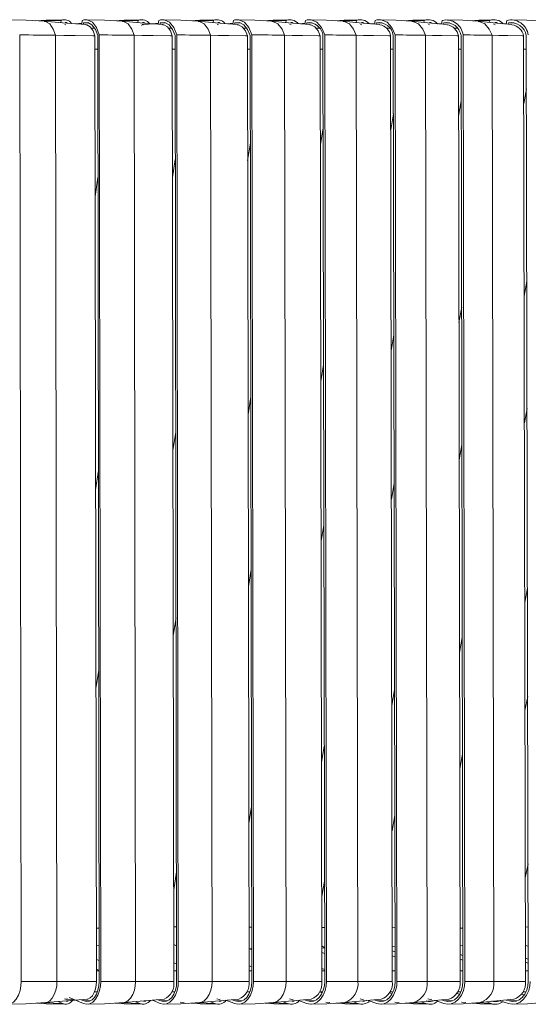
# Model space of a CAD drawing. Header units: millimetres. Extents: x -471 to 561, y -818 to 504.
# Tile 5 of 9: x 340 to 437, y -818 to -630. Entities that reach past the tile are written whole.
import ezdxf

# ---------------------------------------------------------------- set-up
doc = ezdxf.new("R2010")
doc.units = ezdxf.units.MM

msp = doc.modelspace()

# ---------------------------------------------------------------- linework, layer by layer
at = {"color": 7, "linetype": 'Continuous', "lineweight": 15}
for p, q in [((347.85, -629.93), (347.8, -630.34)), ((348.78, -630.75), (348.55, -630.74)), ((351.82, -630.47), (350.6, -630.57)), ((350.69, -630.58), (351.82, -630.49)), ((351.9, -629.93), (351.8, -630.67)), ((352.15, -630.37), (352.1, -630.69)), ((353.02, -630.38), (352.15, -630.37)), ((354.3, -631.39), (353.67, -631.39)), ((362.59, -629.93), (362.53, -630.33)), ((363.3, -630.74), (363.27, -630.92)), ((363.54, -630.75), (363.3, -630.74)), ((366.44, -630.47), (365.32, -630.57)), ((366.52, -629.93), (366.41, -630.66)), ((366.78, -630.37), (366.74, -630.69)), ((367.7, -630.38), (366.78, -630.37)), ((368.96, -631.39), (368.31, -631.39)), ((376.91, -629.93), (376.85, -630.33)), ((377.89, -630.75), (377.64, -630.74)), ((380.64, -630.48), (379.61, -630.57)), ((379.67, -630.57), (380.64, -630.49)), ((380.73, -629.93), (380.61, -630.65)), ((381, -630.37), (380.95, -630.68)), ((381.95, -630.38), (381, -630.37)), ((383.34, -631.39), (382.7, -631.39)), ((390.79, -629.93), (390.73, -630.32)), ((391.79, -630.75), (391.54, -630.74)), ((394.39, -630.48), (393.47, -630.57)), ((393.52, -630.57), (394.39, -630.49)), ((394.48, -629.93), (394.37, -630.65)), ((394.77, -630.37), (394.72, -630.68)), ((395.76, -630.38), (394.77, -630.37)), ((397.23, -631.39), (396.58, -631.39)), ((404.21, -629.93), (404.15, -630.32)), ((405.23, -630.75), (404.98, -630.74)), ((407.69, -630.49), (406.86, -630.57)), ((406.9, -630.57), (407.69, -630.5)), ((407.78, -629.93), (407.66, -630.64)), ((408.08, -630.37), (408.02, -630.67)), ((409.11, -630.38), (408.08, -630.37)), ((410.58, -631.39), (409.9, -631.39)), ((417.17, -629.93), (417.1, -630.31)), ((418.2, -630.75), (417.95, -630.74)), ((420.51, -630.49), (419.78, -630.56)), ((419.81, -630.57), (420.5, -630.5)), ((420.6, -629.93), (420.48, -630.63)), ((420.91, -630.37), (420.85, -630.67)), ((421.98, -630.38), (420.91, -630.37)), ((423.5, -631.39), (422.85, -631.39)), ((429.63, -629.93), (429.56, -630.3)), ((430.68, -630.75), (430.42, -630.74)), ((432.83, -630.5), (432.21, -630.56)), ((432.22, -630.56), (432.82, -630.51)), ((432.93, -629.93), (432.8, -630.62)), ((433.24, -630.37), (433.19, -630.66)), ((434.35, -630.38), (433.24, -630.37)), ((340.23, -813.39), (339.95, -632.71)), ((347.06, -813.39), (346.78, -632.76)), ((354.59, -813.39), (354.31, -632.89)), ((355.13, -813.39), (354.84, -632.81)), ((355.43, -813.39), (355.14, -632.71)), ((362.07, -813.39), (361.78, -632.76)), ((369.37, -813.39), (369.08, -632.89)), ((369.91, -813.39), (369.6, -632.81)), ((370.22, -813.39), (369.92, -632.71)), ((376.66, -813.39), (376.35, -632.76)), ((383.72, -813.39), (383.42, -632.89)), ((384.26, -813.39), (383.94, -632.81)), ((384.59, -813.39), (384.27, -632.71)), ((390.81, -813.39), (390.49, -632.76)), ((397.63, -813.39), (397.31, -632.89)), ((398.17, -813.39), (397.83, -632.81)), ((398.51, -813.39), (398.18, -632.71)), ((404.51, -813.39), (404.18, -632.76)), ((411.07, -813.39), (410.74, -632.89)), ((411.61, -813.39), (411.26, -632.81)), ((411.96, -813.39), (411.62, -632.71)), ((417.74, -813.39), (417.39, -632.76)), ((424.03, -813.39), (423.68, -632.89)), ((424.56, -813.39), (424.2, -632.81)), ((424.93, -813.39), (424.57, -632.71)), ((430.47, -813.39), (430.11, -632.76)), ((436.49, -813.39), (436.13, -632.89)), ((437.02, -813.39), (436.65, -632.81)), ((354.4, -635.39), (354.84, -635.39)), ((369.19, -635.39), (369.61, -635.39)), ((383.47, -635.39), (383.94, -635.39)), ((397.38, -635.39), (397.84, -635.39)), ((410.87, -635.39), (411.26, -635.39)), ((423.78, -635.39), (424.21, -635.39)), ((436.17, -635.39), (436.65, -635.39)), ((436.74, -679.72), (436.23, -682.56)), ((424.31, -684.67), (423.79, -687.62)), ((411.37, -689.97), (410.85, -693.04)), ((397.95, -695.66), (397.43, -698.86)), ((384.06, -701.82), (383.54, -705.16)), ((369.73, -708.53), (369.21, -712.02)), ((354.97, -715.86), (354.45, -719.52)), ((436.86, -738.3), (436.34, -741.07)), ((424.43, -747.72), (423.91, -750.6)), ((411.5, -757.75), (410.97, -760.74)), ((398.08, -768.48), (397.56, -771.59)), ((384.2, -780.01), (383.67, -783.26)), ((436.97, -790.93), (436.45, -793.65)), ((369.87, -792.49), (369.34, -795.88)), ((355.11, -803.21), (354.58, -803.2)), ((369.89, -802.99), (369.35, -802.98)), ((384.24, -803.03), (383.71, -803.02)), ((398.15, -803.08), (397.61, -803.07)), ((411.59, -803.15), (411.05, -803.13)), ((424.54, -803.21), (424.01, -803.2)), ((437, -803.02), (436.47, -803)), ((369.36, -806.37), (369.9, -806.58)), ((383.71, -807.14), (384.25, -807.34)), ((397.62, -807.86), (398.16, -808.05)), ((436.47, -806.51), (437, -806.67)), ((411.06, -808.52), (411.6, -808.71)), ((424.02, -809.14), (424.55, -809.32)), ((436.48, -809.73), (437.01, -809.9)), ((354.59, -811.05), (355.12, -811.28)), ((355.12, -811.39), (354.68, -811.39)), ((369.9, -811.39), (369.39, -811.39)), ((384.26, -811.39), (383.8, -811.39)), ((398.16, -811.39), (397.75, -811.39)), ((411.6, -811.39), (411.14, -811.39)), ((424.56, -811.39), (424.08, -811.39)), ((437.01, -811.39), (436.61, -811.39)), ((340.23, -813.39), (347.06, -813.39)), ((347.06, -813.39), (354.59, -813.39)), ((355.43, -813.39), (362.07, -813.39)), ((362.07, -813.39), (369.37, -813.39)), ((370.22, -813.39), (376.66, -813.39)), ((376.66, -813.39), (383.72, -813.39)), ((384.59, -813.39), (390.81, -813.39)), ((390.81, -813.39), (397.63, -813.39)), ((398.51, -813.39), (404.51, -813.39)), ((404.51, -813.39), (411.07, -813.39)), ((411.96, -813.39), (417.74, -813.39)), ((417.74, -813.39), (424.03, -813.39)), ((424.93, -813.39), (430.47, -813.39)), ((430.47, -813.39), (436.49, -813.39)), ((354.3, -815.39), (354.79, -815.39)), ((369.08, -815.39), (369.56, -815.39)), ((383.35, -815.39), (383.89, -815.39)), ((397.27, -815.39), (397.78, -815.39)), ((410.74, -815.39), (411.21, -815.39)), ((423.65, -815.39), (424.15, -815.39)), ((436.04, -815.39), (436.59, -815.39)), ((344.96, -817.45), (352.82, -816.81)), ((347.3, -817.26), (348.1, -817.62)), ((349.42, -816.46), (352.16, -817.62)), ((351.69, -816.9), (352.23, -817.13)), ((359.86, -817.45), (367.51, -816.81)), ((362.03, -817.27), (362.85, -817.62)), ((365.27, -817), (366.79, -817.62)), ((366.32, -816.91), (366.87, -817.13)), ((374.35, -817.45), (381.78, -816.81)), ((376.34, -817.28), (377.18, -817.62)), ((379.44, -817.01), (381.01, -817.62)), ((380.53, -816.92), (381.09, -817.13)), ((388.41, -817.45), (395.6, -816.81)), ((390.22, -817.29), (391.07, -817.62)), ((393.19, -817.02), (394.78, -817.62)), ((394.31, -816.93), (394.86, -817.13)), ((402.01, -817.45), (408.97, -816.81)), ((403.65, -817.3), (404.51, -817.62)), ((406.47, -817.04), (408.09, -817.62)), ((407.62, -816.93), (408.18, -817.13)), ((415.15, -817.45), (421.85, -816.81)), ((416.61, -817.31), (417.47, -817.62)), ((419.29, -817.05), (420.92, -817.62)), ((420.46, -816.94), (421.01, -817.13)), ((427.8, -817.45), (434.24, -816.81)), ((429.08, -817.32), (429.94, -817.62)), ((431.61, -817.07), (433.25, -817.62)), ((432.8, -816.95), (433.35, -817.13)), ((348.71, -817.74), (348.9, -817.74)), ((363.49, -817.74), (363.69, -817.74)), ((377.85, -817.74), (378.06, -817.74)), ((391.78, -817.74), (391.99, -817.74)), ((405.25, -817.74), (405.46, -817.74)), ((418.24, -817.74), (418.47, -817.74)), ((430.74, -817.73), (430.97, -817.74))]:
    msp.add_line(p, q, dxfattribs=at)
at = {"color": 8, "linetype": 'Continuous', "lineweight": 15}
for p, q in [((436.67, -642.98), (436.16, -645.8)), ((424.23, -645.3), (423.71, -648.23)), ((411.29, -647.78), (410.77, -650.83)), ((397.86, -650.45), (397.35, -653.63)), ((383.98, -653.34), (383.46, -656.65)), ((369.64, -656.48), (369.12, -659.94)), ((354.88, -659.92), (354.36, -663.55)), ((436.79, -704.02), (436.28, -706.78)), ((424.36, -710.96), (423.84, -713.83)), ((411.42, -718.36), (410.9, -721.34)), ((398, -726.27), (397.48, -729.37)), ((384.12, -734.78), (383.6, -738)), ((369.79, -743.98), (369.26, -747.34)), ((355.03, -753.99), (354.51, -757.5)), ((436.91, -758.98), (436.39, -761.69)), ((424.48, -770.03), (423.95, -772.83)), ((411.54, -781.74), (411.02, -784.65)), ((398.13, -794.21), (397.6, -797.23)), ((354.58, -806.51), (355.12, -806.47)), ((383.7, -807.16), (384.25, -807.14)), ((397.61, -807.02), (398.16, -806.97)), ((397.62, -806.63), (398.16, -806.97)), ((411.06, -806.8), (411.59, -806.75)), ((411.06, -807.55), (411.59, -807.73)), ((424.02, -806.56), (424.55, -806.5)), ((424.02, -808.28), (424.55, -808.45)), ((354.59, -809.21), (355.12, -809.43)), ((369.36, -809.84), (369.9, -810.04)), ((436.48, -808.96), (437.01, -809.13)), ((383.72, -810.41), (384.25, -810.61)), ((397.63, -810.94), (398.16, -811.13)), ((383.72, -815.39), (383.87, -815.45)), ((397.19, -815.41), (397.69, -815.6)), ((410.54, -815.56), (411.04, -815.74)), ((423.39, -815.69), (423.9, -815.86)), ((348.1, -817.62), (344.53, -817.48)), ((350.42, -816.88), (348.49, -816.72)), ((362.85, -817.62), (359.4, -817.48)), ((377.18, -817.62), (373.87, -817.48)), ((391.07, -817.62), (387.9, -817.48)), ((404.51, -817.62), (401.49, -817.48)), ((417.47, -817.62), (414.6, -817.48)), ((429.94, -817.62), (427.22, -817.49)), ((435.73, -815.8), (436.26, -815.98))]:
    msp.add_line(p, q, dxfattribs=at)
at = {"color": 7, "linetype": 'Continuous', "lineweight": 15, "flags": 128}
for points in [[(344.71, -630.09), (341.16, -629.87), (337.59, -629.8)], [(348.57, -629.8), (345.01, -629.87), (343.04, -629.99)], [(352.56, -630.73), (348.15, -630.37), (344.64, -630.08)], [(349.02, -630.44), (348.87, -630.35), (348.65, -630.36)], [(355.14, -632.71), (354.6, -631.27), (353.83, -630.29), (352.86, -629.82), (352.36, -629.82), (352.19, -629.85), (351.9, -629.93)], [(354.84, -632.81), (354.4, -631.65), (353.75, -630.79), (352.98, -630.35), (352.15, -630.37)], [(354.31, -632.89), (353.97, -631.95), (353.42, -631.17), (352.75, -630.77), (352.56, -630.76)], [(359.6, -630.09), (356.13, -629.87), (352.66, -629.8)], [(363.34, -629.8), (359.87, -629.87), (357.96, -629.99)], [(367.24, -630.73), (362.94, -630.37), (359.53, -630.08)], [(363.3, -630.74), (363.6, -630.72), (366.44, -630.49)], [(363.82, -630.44), (363.66, -630.35), (363.42, -630.36)], [(369.92, -632.71), (369.36, -631.27), (368.54, -630.29), (367.53, -629.82), (367.01, -629.82), (366.83, -629.85), (366.52, -629.93)], [(369.6, -632.81), (369.14, -631.65), (368.47, -630.79), (367.65, -630.35), (366.78, -630.37)], [(369.08, -632.89), (368.72, -631.95), (368.14, -631.17), (367.44, -630.77), (367.23, -630.76)], [(374.08, -630.09), (370.7, -629.87), (367.32, -629.8)], [(377.7, -629.8), (374.32, -629.87), (372.46, -629.99)], [(381.49, -630.73), (377.32, -630.37), (374.01, -630.09)], [(378.21, -630.45), (378.03, -630.35), (377.78, -630.36)], [(384.27, -632.71), (383.69, -631.27), (382.83, -630.29), (381.78, -629.82), (381.23, -629.82), (381.04, -629.85), (380.73, -629.93)], [(383.94, -632.81), (383.46, -631.65), (382.76, -630.79), (381.9, -630.35), (381, -630.37)], [(383.42, -632.89), (383.04, -631.95), (382.43, -631.17), (381.69, -630.77), (381.49, -630.76)], [(388.12, -630.09), (384.84, -629.87), (381.55, -629.8)], [(391.62, -629.8), (388.33, -629.87), (386.54, -629.99)], [(395.31, -630.73), (391.27, -630.37), (388.06, -630.09)], [(392.16, -630.45), (391.96, -630.35), (391.7, -630.36)], [(398.18, -632.71), (397.57, -631.27), (396.68, -630.29), (395.58, -629.82), (395.01, -629.82), (394.82, -629.85), (394.48, -629.93)], [(397.31, -632.89), (396.92, -631.95), (396.28, -631.17), (395.51, -630.77), (395.3, -630.76)], [(401.72, -630.09), (398.54, -629.88), (395.35, -629.8)], [(405.08, -629.8), (401.89, -629.87), (400.16, -629.99)], [(408.66, -630.73), (404.76, -630.37), (401.66, -630.09)], [(405.65, -630.45), (405.44, -630.35), (405.17, -630.36)], [(411.62, -632.71), (410.98, -631.27), (410.06, -630.29), (408.92, -629.82), (408.33, -629.82), (408.13, -629.85), (407.78, -629.93)], [(414.84, -630.09), (411.77, -629.88), (408.68, -629.8)], [(418.06, -629.8), (414.98, -629.87), (413.32, -629.99)], [(421.53, -630.73), (417.77, -630.37), (414.79, -630.09)], [(418.66, -630.46), (418.44, -630.35), (418.16, -630.36)], [(427.48, -630.09), (424.51, -629.88), (421.53, -629.8)], [(430.55, -629.8), (427.58, -629.87), (425.99, -629.98)], [(433.91, -630.73), (430.3, -630.37), (427.43, -630.09)], [(431.18, -630.46), (430.94, -630.35), (430.65, -630.36)], [(439.62, -630.1), (436.76, -629.88), (433.89, -629.8)], [(354.31, -632.89), (353.94, -632.88), (350.55, -632.83), (348.38, -632.79), (346.78, -632.76)], [(369.08, -632.89), (368.72, -632.88), (365.43, -632.83), (363.33, -632.79), (361.78, -632.76)], [(383.42, -632.89), (383.07, -632.88), (379.89, -632.83), (377.85, -632.79), (376.35, -632.76)], [(397.31, -632.89), (396.97, -632.88), (393.9, -632.83), (391.94, -632.79), (390.49, -632.76)], [(410.74, -632.89), (410.42, -632.88), (407.46, -632.83), (405.57, -632.79), (404.18, -632.76)], [(423.68, -632.89), (423.37, -632.88), (420.54, -632.83), (418.73, -632.79), (417.39, -632.76)], [(436.13, -632.89), (435.83, -632.88), (433.12, -632.83), (431.39, -632.79), (430.11, -632.76)], [(337.12, -817.62), (337.63, -817.75), (338.2, -817.68), (338.76, -817.36), (339.29, -816.81), (339.72, -816.04), (340.02, -815.15), (340.18, -814.22), (340.23, -813.39)], [(352.16, -817.62), (352.7, -817.75), (353.29, -817.68), (353.89, -817.36), (354.44, -816.81), (354.89, -816.04), (355.21, -815.15), (355.38, -814.22), (355.43, -813.39)], [(352.23, -817.13), (352.76, -817.25), (353.28, -817.17), (353.78, -816.9), (354.23, -816.44), (354.61, -815.83), (354.89, -815.09), (355.07, -814.26), (355.13, -813.39)], [(352.82, -816.79), (352.96, -816.78), (353.4, -816.55), (353.82, -816.12), (354.17, -815.53), (354.41, -814.84), (354.55, -814.1), (354.59, -813.39)], [(366.79, -817.62), (367.36, -817.75), (367.98, -817.68), (368.61, -817.36), (369.18, -816.81), (369.66, -816.04), (369.99, -815.15), (370.17, -814.22), (370.22, -813.39)], [(366.87, -817.13), (367.42, -817.25), (367.97, -817.17), (368.5, -816.9), (368.97, -816.44), (369.36, -815.83), (369.66, -815.09), (369.85, -814.26), (369.91, -813.39)], [(381.01, -817.62), (381.6, -817.75), (382.25, -817.68), (382.9, -817.36), (383.5, -816.81), (384, -816.04), (384.35, -815.15), (384.54, -814.22), (384.59, -813.39)], [(381.09, -817.13), (381.66, -817.25), (382.24, -817.17), (382.79, -816.9), (383.28, -816.44), (383.69, -815.83), (384, -815.09), (384.2, -814.26), (384.26, -813.39)], [(394.78, -817.62), (395.4, -817.75), (396.07, -817.68), (396.75, -817.36), (397.38, -816.81), (397.89, -816.04), (398.26, -815.15), (398.46, -814.22), (398.51, -813.39)], [(394.86, -817.13), (395.46, -817.25), (396.06, -817.17), (396.63, -816.9), (397.14, -816.44), (397.57, -815.83), (397.9, -815.09), (398.1, -814.26), (398.17, -813.39)], [(408.09, -817.62), (408.73, -817.75), (409.43, -817.68), (410.14, -817.36), (410.79, -816.81), (411.32, -816.04), (411.7, -815.15), (411.91, -814.22), (411.96, -813.39)], [(408.18, -817.13), (408.8, -817.25), (409.42, -817.17), (410.01, -816.9), (410.55, -816.44), (410.99, -815.83), (411.33, -815.09), (411.54, -814.26), (411.61, -813.39)], [(420.92, -817.62), (421.58, -817.75), (422.31, -817.68), (423.04, -817.36), (423.72, -816.81), (424.27, -816.04), (424.66, -815.15), (424.87, -814.22), (424.93, -813.39)], [(421.01, -817.13), (421.65, -817.25), (422.3, -817.17), (422.91, -816.9), (423.46, -816.44), (423.93, -815.83), (424.27, -815.09), (424.49, -814.26), (424.56, -813.39)], [(433.25, -817.62), (433.94, -817.75), (434.69, -817.68), (435.45, -817.36), (436.14, -816.81), (436.71, -816.04), (437.12, -815.15), (437.34, -814.22), (437.4, -813.39)], [(433.35, -817.13), (434.01, -817.25), (434.68, -817.17), (435.31, -816.9), (435.88, -816.44), (436.36, -815.83), (436.72, -815.09), (436.94, -814.26), (437.02, -813.39)], [(337.92, -817.74), (341.11, -817.68), (344.96, -817.45)], [(343.25, -817.55), (345.03, -817.66), (348.55, -817.73)], [(348.49, -816.72), (348.88, -816.82), (349.09, -816.8)], [(348.87, -817.24), (349.17, -817.17), (349.21, -817.15)], [(353, -817.74), (356.11, -817.68), (359.86, -817.45)], [(358.19, -817.55), (359.92, -817.66), (363.32, -817.73)], [(363.66, -817.24), (363.97, -817.17), (364.02, -817.15)], [(367.67, -817.74), (370.7, -817.68), (374.35, -817.45)], [(372.71, -817.55), (374.39, -817.66), (377.67, -817.73)], [(377.57, -816.72), (378, -816.82), (378.23, -816.8)], [(378.03, -817.24), (378.35, -817.17), (378.42, -817.15)], [(381.93, -817.74), (384.87, -817.68), (388.41, -817.45)], [(386.79, -817.55), (388.43, -817.66), (391.59, -817.73)], [(391.47, -816.72), (391.91, -816.82), (392.14, -816.81)], [(391.96, -817.24), (392.3, -817.17), (392.37, -817.15)], [(395.74, -817.74), (398.58, -817.68), (402.02, -817.45)], [(400.43, -817.55), (402.01, -817.66), (405.04, -817.73)], [(404.91, -816.72), (405.37, -816.82), (405.6, -816.81)], [(405.44, -817.24), (405.79, -817.17), (406.19, -817)], [(409.08, -817.74), (411.84, -817.68), (415.15, -817.45)], [(413.6, -817.55), (415.13, -817.66), (418.02, -817.73)], [(417.87, -816.72), (418.35, -816.82), (418.59, -816.81)], [(421.95, -817.74), (424.6, -817.68), (427.8, -817.44)], [(426.29, -817.55), (427.75, -817.66), (430.51, -817.73)], [(434.32, -817.74), (436.87, -817.68), (439.95, -817.44)]]:
    msp.add_lwpolyline(points, dxfattribs=at)
at = {"color": 8, "linetype": 'Continuous', "lineweight": 15, "flags": 128}
for points in [[(346.78, -632.76), (346.37, -631.57), (345.7, -630.61), (344.87, -630.12), (344.67, -630.13)], [(361.78, -632.76), (361.35, -631.57), (360.63, -630.61), (359.76, -630.12), (359.56, -630.13)], [(376.35, -632.76), (375.9, -631.57), (375.16, -630.61), (374.24, -630.12), (374.04, -630.13)], [(390.49, -632.76), (390.02, -631.57), (389.24, -630.61), (388.29, -630.12), (388.08, -630.13)], [(404.18, -632.76), (403.69, -631.57), (402.88, -630.61), (401.89, -630.12), (401.68, -630.13)], [(417.39, -632.76), (416.88, -631.57), (416.04, -630.61), (415.01, -630.12), (414.81, -630.13)], [(430.11, -632.76), (429.58, -631.57), (428.71, -630.61), (427.65, -630.12), (427.45, -630.13)], [(344.96, -817.43), (345.15, -817.4), (345.68, -817.12), (346.16, -816.61), (346.56, -815.91), (346.85, -815.09), (347.01, -814.23), (347.06, -813.39)], [(359.86, -817.43), (360.06, -817.4), (360.61, -817.12), (361.12, -816.61), (361.55, -815.91), (361.85, -815.09), (362.02, -814.23), (362.07, -813.39)], [(374.35, -817.43), (374.55, -817.4), (375.13, -817.12), (375.67, -816.61), (376.11, -815.91), (376.43, -815.09), (376.61, -814.23), (376.66, -813.39)], [(388.41, -817.43), (388.61, -817.4), (389.22, -817.12), (389.78, -816.61), (390.24, -815.91), (390.57, -815.09), (390.76, -814.23), (390.81, -813.39)], [(352.23, -817.13), (353.08, -817.13), (353.4, -817.12)], [(366.87, -817.13), (367.7, -817.13), (368.1, -817.12)], [(370.61, -817.34), (371.13, -817.47), (371.36, -817.44)], [(381.09, -817.13), (381.89, -817.13), (382.37, -817.12)], [(394.86, -817.13), (395.64, -817.13), (396.21, -817.12)], [(398.36, -817.34), (398.93, -817.47), (399.16, -817.44)], [(408.18, -817.13), (408.92, -817.13), (409.58, -817.12)], [(411.54, -817.34), (412.14, -817.47), (412.37, -817.44)], [(424.25, -817.34), (424.86, -817.47), (425.1, -817.44)]]:
    msp.add_lwpolyline(points, dxfattribs=at)
at = {"color": 7, "linetype": 'Continuous', "lineweight": 15}
for centre, radius, start, end in [((347.43, -703.51), 73.58, 89.6705, 92.9461), ((348.49, -631.45), 1.65, 34.9272, 112.7629), ((362.17, -699.44), 69.51, 89.6569, 93.0057), ((363.26, -631.63), 1.83, 33.7081, 111.4323), ((376.5, -695.32), 65.39, 89.642, 93.0706), ((377.61, -631.73), 1.94, 38.6232, 111.2749), ((390.39, -691.18), 61.25, 89.6255, 93.1411), ((391.52, -631.88), 2.08, 40.1698, 110.6092), ((395.08, -633.12), 2.77, 6.4398, 96.5263), ((403.82, -687.03), 57.1, 89.6074, 93.2172), ((404.98, -632.02), 2.23, 41.5415, 109.9915), ((408.43, -633.2), 2.86, 7.9433, 97.1161), ((408.29, -633.2), 2.47, 7.232, 81.3361), ((416.78, -682.91), 52.98, 89.5874, 93.2989), ((417.96, -632.17), 2.37, 42.7532, 109.4185), ((421.35, -633.09), 3.25, 6.7894, 103.2204), ((421.3, -633.29), 2.94, 9.3599, 97.6254), ((421.18, -633.27), 2.53, 8.5235, 81.9703), ((429.26, -678.83), 48.91, 89.5654, 93.386), ((430.44, -632.31), 2.52, 43.8175, 108.8868), ((433.7, -633.2), 3.36, 8.4216, 103.3264), ((433.67, -633.37), 3.03, 10.6906, 98.0652), ((433.57, -633.33), 2.59, 9.7491, 82.4946), ((340.04, -1040.79), 408.08, 89.0527, 90.012), ((355.23, -1017.2), 384.49, 89.024, 90.0134), ((370.01, -993.3), 360.59, 88.9922, 90.0149), ((384.37, -969.21), 336.51, 88.9567, 90.0166), ((398.28, -945.08), 312.37, 88.9172, 90.0185), ((411.72, -921.02), 288.31, 88.8729, 90.0208), ((424.68, -897.18), 264.47, 88.8231, 90.0234), ((366.17, -813.85), 3.23, 294.4225, 8.2581), ((380.54, -813.83), 3.21, 292.6515, 7.846), ((394.45, -813.8), 3.2, 291.0392, 7.4066), ((407.89, -813.78), 3.2, 289.577, 6.9478), ((420.85, -813.75), 3.2, 288.2572, 6.4766), ((433.3, -813.72), 3.21, 287.0734, 5.999), ((348.72, -816.14), 1.6, 247.146, 325.9023), ((363.5, -816), 1.74, 247.8969, 323.9108), ((377.86, -815.84), 1.9, 248.8785, 322.9925), ((391.79, -815.76), 1.99, 248.8503, 319.1224), ((405.26, -815.67), 2.08, 248.9112, 315.4762), ((418.25, -815.58), 2.18, 249.0572, 312.0164), ((418.24, -815.24), 2.01, 250.221, 295.4843), ((430.75, -815.47), 2.3, 249.2883, 308.7057), ((430.74, -815.11), 2.14, 250.8134, 291.6958)]:
    msp.add_arc(centre, radius, start, end, dxfattribs=at)
at = {"color": 8, "linetype": 'Continuous', "lineweight": 15}
for centre, radius, start, end in [((400.74, -813.84), 3.8, 289.5939, 6.8685), ((413.96, -813.81), 3.8, 288.2578, 6.4068), ((426.68, -813.78), 3.81, 287.0568, 5.939), ((421.01, -756.17), 60.96, 270.0024, 271.3725), ((433.35, -761.03), 56.1, 270.0029, 271.5494)]:
    msp.add_arc(centre, radius, start, end, dxfattribs=at)

doc.saveas('drawing.dxf')
